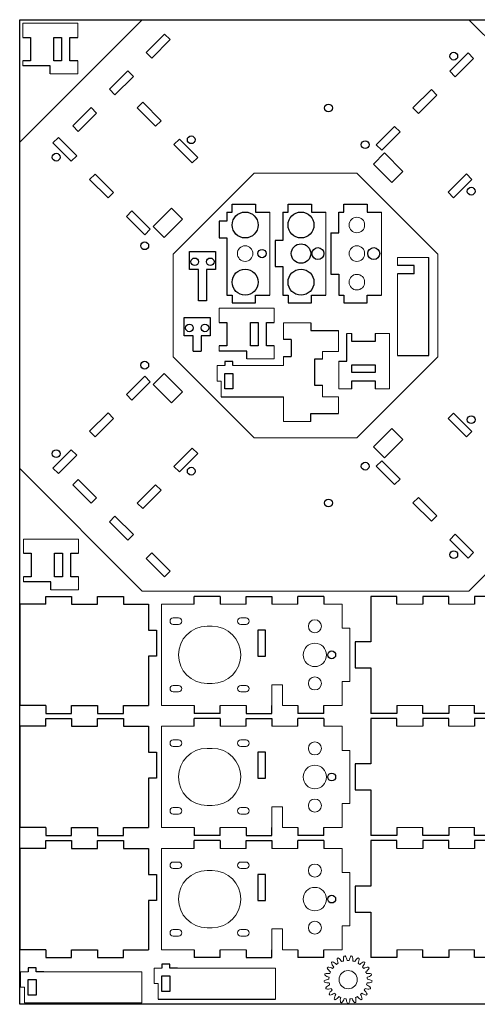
# Model space of a CAD drawing. Header units: millimetres. Extents: x 0 to 1180, y 0 to 381.
# Tile 1 of 6: x 0 to 176, y 0 to 379. Entities that reach past the tile are written whole.
import ezdxf

# ---------------------------------------------------------------- set-up
doc = ezdxf.new("R2010")
doc.units = ezdxf.units.MM

msp = doc.modelspace()

# ---------------------------------------------------------------- linework, layer by layer
for p, q in [((0, 0), (0, 379)), ((0, 379), (479, 379)), ((1.15, 372.2), (4.15, 372.2)), ((4.15, 372.2), (4.15, 363.2)), ((13.15, 363.2), (13.15, 372.2)), ((13.15, 372.2), (16.15, 372.2)), ((16.15, 372.2), (16.15, 363.2)), ((19.35, 363.2), (19.35, 372.2)), ((19.35, 372.2), (22.35, 372.2)), ((48.69, 366.37), (55.76, 373.44)), ((55.76, 373.44), (57.89, 371.32)), ((50.82, 364.25), (57.89, 371.32)), ((50.82, 364.25), (48.69, 366.37)), ((172.58, 366.23), (165.51, 359.16)), ((167.63, 357.03), (174.7, 364.11)), ((174.7, 364.11), (172.58, 366.23)), ((4.15, 363.2), (1.15, 363.2)), ((11.75, 361.2), (1.15, 361.2)), ((11.75, 358.2), (11.75, 361.2)), ((16.15, 363.2), (13.15, 363.2)), ((22.35, 363.2), (19.35, 363.2)), ((34.55, 352.23), (41.62, 359.3)), ((36.67, 350.11), (43.74, 357.18)), ((41.62, 359.3), (43.74, 357.18)), ((165.51, 359.16), (167.63, 357.03)), ((36.67, 350.11), (34.55, 352.23)), ((158.44, 352.09), (151.37, 345.01)), ((153.49, 342.89), (160.56, 349.96)), ((160.56, 349.96), (158.44, 352.09)), ((20.41, 338.08), (27.48, 345.16)), ((27.48, 345.16), (29.6, 343.03)), ((45.23, 345.08), (47.35, 347.21)), ((52.3, 338.01), (45.23, 345.08)), ((47.35, 347.21), (54.42, 340.13)), ((151.37, 345.01), (153.49, 342.89)), ((22.53, 335.96), (29.6, 343.03)), ((22.53, 335.96), (20.41, 338.08)), ((54.42, 340.13), (52.3, 338.01)), ((144.29, 337.94), (137.22, 330.87)), ((146.42, 335.82), (144.29, 337.94)), ((14.89, 333.7), (12.77, 331.58)), ((21.97, 326.63), (14.89, 333.7)), ((139.34, 328.75), (146.42, 335.82)), ((12.77, 331.58), (19.84, 324.51)), ((59.37, 330.94), (61.49, 333.06)), ((66.44, 323.87), (59.37, 330.94)), ((61.49, 333.06), (68.56, 325.99)), ((137.22, 330.87), (139.34, 328.75)), ((19.84, 324.51), (21.97, 326.63)), ((68.56, 325.99), (66.44, 323.87)), ((136.16, 323.45), (140.41, 327.69)), ((140.41, 327.69), (147.48, 320.62)), ((143.23, 316.38), (136.16, 323.45)), ((29.04, 319.56), (26.91, 317.44)), ((36.11, 312.49), (29.04, 319.56)), ((147.48, 320.62), (143.23, 316.38)), ((164.87, 312.56), (171.94, 319.63)), ((171.94, 319.63), (174.06, 317.51)), ((26.91, 317.44), (33.99, 310.37)), ((174.06, 317.51), (166.99, 310.44)), ((33.99, 310.37), (36.11, 312.49)), ((166.99, 310.44), (164.87, 312.56)), ((81.77, 304.97), (81.77, 307.97)), ((81.77, 307.97), (90.77, 307.97)), ((90.77, 307.97), (90.77, 304.97)), ((103.27, 304.97), (103.27, 307.97)), ((103.27, 307.97), (112.27, 307.97)), ((112.27, 307.97), (112.27, 304.97)), ((124.77, 304.97), (124.77, 307.97)), ((124.77, 307.97), (133.77, 307.97)), ((133.77, 307.97), (133.77, 304.97)), ((43.18, 305.42), (41.06, 303.29)), ((41.06, 303.29), (48.13, 296.22)), ((50.25, 298.34), (43.18, 305.42)), ((51.31, 299.41), (58.38, 306.48)), ((58.38, 306.48), (62.62, 302.23)), ((79.77, 304.97), (81.77, 304.97)), ((79.77, 304.97), (79.77, 301.47)), ((90.77, 304.97), (96.27, 304.97)), ((101.27, 304.97), (103.27, 304.97)), ((101.27, 304.97), (101.27, 293.97)), ((112.27, 304.97), (117.77, 304.97)), ((122.77, 304.97), (124.77, 304.97)), ((122.77, 296.9), (122.77, 304.97)), ((133.77, 304.97), (139.27, 304.97)), ((62.62, 302.23), (55.55, 295.16)), ((79.77, 301.47), (76.77, 301.47)), ((76.77, 301.47), (76.77, 294.97)), ((48.13, 296.22), (50.25, 298.34)), ((55.55, 295.16), (51.31, 299.41)), ((119.77, 296.9), (119.77, 281.05)), ((119.77, 296.9), (122.77, 296.9)), ((76.77, 294.97), (79.77, 294.97)), ((79.77, 294.97), (79.77, 272.97)), ((101.27, 293.97), (98.27, 293.97)), ((98.27, 293.97), (98.27, 283.97)), ((65.36, 282.81), (65.36, 289.81)), ((65.36, 289.81), (75.36, 289.81)), ((75.36, 289.81), (75.36, 282.81)), ((151.77, 284.43), (145.42, 284.43)), ((151.77, 281.23), (151.77, 284.43)), ((157.42, 249.73), (157.42, 287.43)), ((68.86, 282.81), (65.36, 282.81)), ((68.86, 270.81), (68.86, 282.81)), ((75.36, 282.81), (71.86, 282.81)), ((71.86, 282.81), (71.86, 270.81)), ((98.27, 283.97), (101.27, 283.97)), ((101.27, 283.97), (101.27, 272.97)), ((119.77, 281.05), (122.77, 281.05)), ((122.77, 281.05), (122.77, 272.97)), ((151.77, 281.23), (145.42, 281.23)), ((79.77, 272.97), (81.77, 272.97)), ((81.77, 272.97), (81.77, 269.97)), ((90.77, 269.97), (90.77, 272.97)), ((90.77, 272.97), (96.27, 272.97)), ((101.27, 272.97), (103.27, 272.97)), ((103.27, 272.97), (103.27, 269.97)), ((112.27, 269.97), (112.27, 272.97)), ((112.27, 272.97), (117.77, 272.97)), ((122.77, 272.97), (124.77, 272.97)), ((124.77, 272.97), (124.77, 269.97)), ((133.77, 269.97), (133.77, 272.97)), ((133.77, 272.97), (139.27, 272.97)), ((71.86, 270.81), (68.86, 270.81)), ((81.77, 269.97), (90.77, 269.97)), ((103.27, 269.97), (112.27, 269.97)), ((124.77, 269.97), (133.77, 269.97)), ((63.3, 257.35), (63.3, 264.35)), ((63.3, 264.35), (73.3, 264.35)), ((73.3, 264.35), (73.3, 257.35)), ((76.77, 262.47), (79.77, 262.47)), ((79.77, 262.47), (79.77, 253.47)), ((88.77, 253.47), (88.77, 262.47)), ((88.77, 262.47), (91.77, 262.47)), ((91.77, 262.47), (91.77, 253.47)), ((94.97, 253.47), (94.97, 262.47)), ((94.97, 262.47), (97.97, 262.47)), ((112.11, 262.36), (112.11, 259.36)), ((112.11, 259.36), (122.71, 259.36)), ((125.86, 247.57), (125.86, 258.17)), ((127.86, 255.17), (127.86, 258.17)), ((136.86, 258.17), (136.86, 255.17)), ((66.8, 257.35), (63.3, 257.35)), ((66.8, 251.35), (66.8, 257.35)), ((73.3, 257.35), (69.8, 257.35)), ((69.8, 257.35), (69.8, 251.35)), ((104.51, 255.86), (101.51, 255.86)), ((104.51, 255.86), (104.51, 249.36)), ((136.86, 255.17), (127.86, 255.17)), ((66.8, 251.35), (69.8, 251.35)), ((79.77, 253.47), (76.77, 253.47)), ((87.37, 251.47), (76.77, 251.47)), ((87.37, 248.47), (87.37, 251.47)), ((91.77, 253.47), (88.77, 253.47)), ((97.97, 253.47), (94.97, 253.47)), ((82.01, 247.41), (79.01, 247.41)), ((79.01, 247.41), (79.01, 245.86)), ((82.01, 245.86), (82.01, 247.41)), ((101.51, 249.36), (104.51, 249.36)), ((116.51, 248.36), (113.51, 248.36)), ((113.51, 248.36), (113.51, 238.36)), ((122.86, 247.57), (125.86, 247.57)), ((145.42, 249.73), (157.42, 249.73)), ((55.55, 242.84), (51.31, 238.59)), ((62.62, 235.77), (55.55, 242.84)), ((79.01, 236.86), (79.01, 242.86)), ((79.01, 242.86), (82.01, 242.86)), ((82.01, 242.86), (82.01, 236.86)), ((127.86, 243.17), (127.86, 246.17)), ((127.86, 246.17), (136.86, 246.17)), ((136.86, 243.17), (127.86, 243.17)), ((136.86, 246.17), (136.86, 243.17)), ((41.06, 234.71), (48.13, 241.78)), ((50.25, 239.66), (43.18, 232.58)), ((48.13, 241.78), (50.25, 239.66)), ((127.86, 236.97), (127.86, 239.97)), ((127.86, 239.97), (136.86, 239.97)), ((136.86, 239.97), (136.86, 236.97)), ((51.31, 238.59), (58.38, 231.52)), ((58.38, 231.52), (62.62, 235.77)), ((82.01, 236.86), (79.01, 236.86)), ((113.51, 238.36), (116.51, 238.36)), ((43.18, 232.58), (41.06, 234.71)), ((77.51, 233.86), (101.51, 233.86)), ((26.91, 220.56), (33.99, 227.63)), ((33.99, 227.63), (36.11, 225.51)), ((166.99, 227.56), (164.87, 225.44)), ((174.06, 220.49), (166.99, 227.56)), ((36.11, 225.51), (29.04, 218.44)), ((112.11, 224.36), (112.11, 227.36)), ((112.11, 227.36), (122.71, 227.36)), ((164.87, 225.44), (171.94, 218.37)), ((29.04, 218.44), (26.91, 220.56)), ((143.23, 221.62), (136.16, 214.55)), ((147.48, 217.38), (143.23, 221.62)), ((171.94, 218.37), (174.06, 220.49)), ((140.41, 210.31), (147.48, 217.38)), ((12.77, 206.42), (19.84, 213.49)), ((19.84, 213.49), (21.97, 211.37)), ((66.44, 214.13), (59.37, 207.06)), ((68.56, 212.01), (66.44, 214.13)), ((136.16, 214.55), (140.41, 210.31)), ((21.97, 211.37), (14.89, 204.3)), ((61.49, 204.94), (68.56, 212.01)), ((137.22, 207.13), (139.34, 209.25)), ((139.34, 209.25), (146.42, 202.18)), ((14.89, 204.3), (12.77, 206.42)), ((59.37, 207.06), (61.49, 204.94)), ((144.29, 200.06), (137.22, 207.13)), ((22.53, 202.04), (20.41, 199.92)), ((22.53, 202.04), (29.6, 194.97)), ((146.42, 202.18), (144.29, 200.06)), ((20.41, 199.92), (27.48, 192.84)), ((52.3, 199.99), (45.23, 192.92)), ((47.35, 190.79), (54.42, 197.87)), ((54.42, 197.87), (52.3, 199.99)), ((27.48, 192.84), (29.6, 194.97)), ((151.37, 192.99), (153.49, 195.11)), ((153.49, 195.11), (160.56, 188.04)), ((45.23, 192.92), (47.35, 190.79)), ((158.44, 185.91), (151.37, 192.99)), ((36.67, 187.89), (34.55, 185.77)), ((34.55, 185.77), (41.62, 178.7)), ((36.67, 187.89), (43.74, 180.82)), ((160.56, 188.04), (158.44, 185.91)), ((41.62, 178.7), (43.74, 180.82)), ((165.51, 178.84), (167.63, 180.97)), ((172.58, 171.77), (165.51, 178.84)), ((167.63, 180.97), (174.7, 173.89)), ((1.44, 173.6), (4.44, 173.6)), ((4.44, 173.6), (4.44, 164.6)), ((13.44, 164.6), (13.44, 173.6)), ((13.44, 173.6), (16.44, 173.6)), ((16.44, 173.6), (16.44, 164.6)), ((19.64, 164.6), (19.64, 173.6)), ((19.64, 173.6), (22.64, 173.6)), ((50.82, 173.75), (48.69, 171.63)), ((48.69, 171.63), (55.76, 164.56)), ((50.82, 173.75), (57.89, 166.68)), ((174.7, 173.89), (172.58, 171.77)), ((4.44, 164.6), (1.44, 164.6)), ((16.44, 164.6), (13.44, 164.6)), ((22.64, 164.6), (19.64, 164.6)), ((55.76, 164.56), (57.89, 166.68)), ((12.04, 162.6), (1.44, 162.6)), ((12.04, 159.6), (12.04, 162.6)), ((10, 154), (10, 157)), ((10, 157), (20, 157)), ((20, 157), (20, 154)), ((30, 154), (30, 157)), ((30, 157), (40, 157)), ((40, 157), (40, 154)), ((77.1, 157), (67.1, 157)), ((67.1, 154), (67.1, 157)), ((77.1, 157), (77.1, 154)), ((87.1, 154), (87.1, 157)), ((87.1, 157), (97.1, 157)), ((97.1, 157), (97.1, 154)), ((117.1, 157), (107.1, 157)), ((107.1, 154), (107.1, 157)), ((117.1, 157), (117.1, 154)), ((145.1, 157), (135.1, 157)), ((135.1, 157), (135.1, 139.5)), ((145.1, 154), (145.1, 157)), ((165.1, 157), (155.1, 157)), ((155.1, 157), (155.1, 154)), ((165.1, 154), (165.1, 157)), ((185.1, 157), (175.1, 157)), ((175.1, 157), (175.1, 154)), ((10, 154), (0, 154)), ((0, 154), (0, 115)), ((20, 154), (30, 154)), ((40, 154), (49.6, 154)), ((49.6, 154), (49.6, 144)), ((49.6, 144), (52.6, 144)), ((52.6, 144), (52.6, 134)), ((91.6, 144), (91.6, 134)), ((94.6, 144), (91.6, 144)), ((94.6, 134), (94.6, 144)), ((135.1, 139.5), (129.1, 139.5)), ((129.1, 139.5), (129.1, 129.5)), ((52.6, 134), (49.6, 134)), ((49.6, 134), (49.6, 115)), ((91.6, 134), (94.6, 134)), ((129.1, 129.5), (135.1, 129.5)), ((135.1, 129.5), (135.1, 112)), ((10, 115), (0, 115)), ((10, 115), (10, 112)), ((20, 112), (20, 115)), ((20, 115), (30, 115)), ((30, 115), (30, 112)), ((40, 112), (40, 115)), ((40, 115), (49.6, 115)), ((67.1, 115), (67.1, 112)), ((77.1, 112), (77.1, 115)), ((87.1, 115), (87.1, 112)), ((97.1, 112), (97.1, 115)), ((107.1, 115), (107.1, 112)), ((117.1, 112), (117.1, 115)), ((145.1, 115), (145.1, 112)), ((155.1, 112), (155.1, 115)), ((165.1, 115), (165.1, 112)), ((175.1, 112), (175.1, 115)), ((10, 112), (20, 112)), ((10, 107), (10, 110)), ((10, 110), (20, 110)), ((20, 110), (20, 107)), ((30, 112), (40, 112)), ((30, 107), (30, 110)), ((30, 110), (40, 110)), ((40, 110), (40, 107)), ((77.1, 112), (67.1, 112)), ((77.1, 110), (67.1, 110)), ((67.1, 107), (67.1, 110)), ((77.1, 110), (77.1, 107)), ((87.1, 112), (97.1, 112)), ((87.1, 107), (87.1, 110)), ((87.1, 110), (97.1, 110)), ((97.1, 110), (97.1, 107)), ((117.1, 112), (107.1, 112)), ((117.1, 110), (107.1, 110)), ((107.1, 107), (107.1, 110)), ((117.1, 110), (117.1, 107)), ((145.1, 112), (135.1, 112)), ((145.1, 110), (135.1, 110)), ((135.1, 110), (135.1, 92.5)), ((145.1, 107), (145.1, 110)), ((165.1, 112), (155.1, 112)), ((165.1, 110), (155.1, 110)), ((155.1, 110), (155.1, 107)), ((165.1, 107), (165.1, 110)), ((180.1, 112), (175.1, 112)), ((185.1, 110), (175.1, 110)), ((175.1, 110), (175.1, 107)), ((10, 107), (0, 107)), ((0, 107), (0, 68)), ((20, 107), (30, 107)), ((40, 107), (49.6, 107)), ((49.6, 107), (49.6, 97)), ((49.6, 97), (52.6, 97)), ((52.6, 97), (52.6, 87)), ((91.6, 97), (91.6, 87)), ((94.6, 97), (91.6, 97)), ((94.6, 87), (94.6, 97)), ((135.1, 92.5), (129.1, 92.5)), ((129.1, 92.5), (129.1, 82.5)), ((52.6, 87), (49.6, 87)), ((49.6, 87), (49.6, 68)), ((91.6, 87), (94.6, 87)), ((129.1, 82.5), (135.1, 82.5)), ((135.1, 82.5), (135.1, 65)), ((10, 68), (0, 68)), ((10, 68), (10, 65)), ((10, 65), (20, 65)), ((20, 65), (20, 68)), ((20, 68), (30, 68)), ((30, 68), (30, 65)), ((30, 65), (40, 65)), ((40, 65), (40, 68)), ((40, 68), (49.6, 68)), ((67.1, 68), (67.1, 65)), ((77.1, 65), (67.1, 65)), ((77.1, 65), (77.1, 68)), ((87.1, 68), (87.1, 65)), ((87.1, 65), (97.1, 65)), ((97.1, 65), (97.1, 68)), ((107.1, 68), (107.1, 65)), ((117.1, 65), (107.1, 65)), ((117.1, 65), (117.1, 68)), ((145.1, 65), (135.1, 65)), ((145.1, 68), (145.1, 65)), ((155.1, 65), (155.1, 68)), ((165.1, 65), (155.1, 65)), ((165.1, 68), (165.1, 65)), ((175.1, 65), (175.1, 68)), ((180.1, 65), (175.1, 65)), ((10, 60), (10, 63)), ((10, 63), (20, 63)), ((20, 63), (20, 60)), ((30, 60), (30, 63)), ((30, 63), (40, 63)), ((40, 63), (40, 60)), ((77.1, 63), (67.1, 63)), ((67.1, 60), (67.1, 63)), ((77.1, 63), (77.1, 60)), ((87.1, 60), (87.1, 63)), ((87.1, 63), (97.1, 63)), ((97.1, 63), (97.1, 60)), ((117.1, 63), (107.1, 63)), ((107.1, 60), (107.1, 63)), ((117.1, 63), (117.1, 60)), ((145.1, 63), (135.1, 63)), ((135.1, 63), (135.1, 45.5)), ((145.1, 60), (145.1, 63)), ((165.1, 63), (155.1, 63)), ((155.1, 63), (155.1, 60)), ((165.1, 60), (165.1, 63)), ((185.1, 63), (175.1, 63)), ((175.1, 63), (175.1, 60)), ((10, 60), (0, 60)), ((0, 60), (0, 21)), ((20, 60), (30, 60)), ((40, 60), (49.6, 60)), ((49.6, 60), (49.6, 50)), ((49.6, 50), (52.6, 50)), ((52.6, 50), (52.6, 40)), ((91.6, 50), (91.6, 40)), ((94.6, 50), (91.6, 50)), ((94.6, 40), (94.6, 50)), ((135.1, 45.5), (129.1, 45.5)), ((129.1, 45.5), (129.1, 35.5)), ((52.6, 40), (49.6, 40)), ((49.6, 40), (49.6, 21)), ((91.6, 40), (94.6, 40)), ((129.1, 35.5), (135.1, 35.5)), ((135.1, 35.5), (135.1, 18)), ((10, 21), (0, 21)), ((10, 21), (10, 18)), ((20, 18), (20, 21)), ((20, 21), (30, 21)), ((30, 21), (30, 18)), ((40, 18), (40, 21)), ((40, 21), (49.6, 21)), ((67.1, 21), (67.1, 18)), ((77.1, 18), (77.1, 21)), ((87.1, 21), (87.1, 18)), ((97.1, 18), (97.1, 21)), ((107.1, 21), (107.1, 18)), ((117.1, 18), (117.1, 21)), ((145.1, 21), (145.1, 18)), ((155.1, 18), (155.1, 21)), ((165.1, 21), (165.1, 18)), ((175.1, 18), (175.1, 21)), ((10, 18), (20, 18)), ((30, 18), (40, 18)), ((57.76, 15.5), (54.76, 15.5)), ((54.76, 15.5), (54.76, 13.95)), ((57.76, 13.95), (57.76, 15.5)), ((77.1, 18), (67.1, 18)), ((87.1, 18), (97.1, 18)), ((117.1, 18), (107.1, 18)), ((145.1, 18), (135.1, 18)), ((165.1, 18), (155.1, 18)), ((180.1, 18), (175.1, 18)), ((6.29, 14.1), (3.29, 14.1)), ((3.29, 14.1), (3.29, 12.55)), ((6.29, 12.55), (6.29, 14.1)), ((9.29, 12.55), (6.29, 12.55)), ((60.76, 13.95), (57.76, 13.95)), ((3.29, 3.55), (3.29, 9.55)), ((3.29, 9.55), (6.29, 9.55)), ((6.29, 9.55), (6.29, 3.55)), ((54.76, 4.95), (54.76, 10.95)), ((54.76, 10.95), (57.76, 10.95)), ((57.76, 10.95), (57.76, 4.95)), ((57.76, 4.95), (54.76, 4.95)), ((479, 0), (0, 0)), ((1.79, 0.55), (46.99, 0.55)), ((6.29, 3.55), (3.29, 3.55)), ((53.26, 1.95), (98.46, 1.95))]:
    msp.add_line(p, q)
at = {"color": 7, "linetype": 'Continuous', "lineweight": 15}
for p, q in [((0, 331.82), (47.18, 379)), ((172.82, 379), (47.18, 379)), ((22.35, 377.7), (1.15, 377.7)), ((1.15, 377.7), (1.15, 372.2)), ((22.35, 377.7), (22.35, 372.2)), ((172.82, 379), (220, 331.82)), ((1.15, 363.2), (1.15, 361.2)), ((22.35, 363.2), (22.35, 358.2)), ((22.35, 358.2), (11.75, 358.2)), ((0, 331.82), (0, 206.18)), ((90.2, 319.91), (59.09, 288.8)), ((129.8, 319.91), (90.2, 319.91)), ((160.91, 288.8), (129.8, 319.91)), ((96.27, 272.97), (96.27, 304.97)), ((117.77, 272.97), (117.77, 304.97)), ((139.27, 272.97), (139.27, 304.97)), ((59.09, 288.8), (59.09, 249.2)), ((160.91, 249.2), (160.91, 288.8)), ((157.42, 287.43), (145.42, 287.43)), ((145.42, 287.43), (145.42, 284.43)), ((145.42, 281.23), (145.42, 249.73)), ((97.97, 267.97), (76.77, 267.97)), ((76.77, 267.97), (76.77, 262.47)), ((97.97, 267.97), (97.97, 262.47)), ((112.11, 262.36), (101.51, 262.36)), ((101.51, 262.36), (101.51, 255.86)), ((122.71, 251.29), (122.71, 259.36)), ((127.86, 258.17), (125.86, 258.17)), ((142.36, 258.17), (136.86, 258.17)), ((142.36, 236.97), (142.36, 258.17)), ((76.77, 253.47), (76.77, 251.47)), ((97.97, 253.47), (97.97, 248.47)), ((116.51, 251.29), (122.71, 251.29)), ((116.51, 251.29), (116.51, 248.36)), ((59.09, 249.2), (90.2, 218.09)), ((97.97, 248.47), (87.37, 248.47)), ((101.51, 249.36), (101.51, 245.86)), ((122.86, 236.97), (122.86, 247.57)), ((129.8, 218.09), (160.91, 249.2)), ((76.01, 245.86), (76.01, 239.86)), ((79.01, 245.86), (76.01, 245.86)), ((101.51, 245.86), (82.01, 245.86)), ((76.01, 239.86), (77.51, 239.86)), ((77.51, 239.86), (77.51, 233.86)), ((116.51, 238.36), (116.51, 233.86)), ((127.86, 236.97), (122.86, 236.97)), ((142.36, 236.97), (136.86, 236.97)), ((101.51, 233.86), (101.51, 224.36)), ((116.51, 233.86), (122.71, 233.86)), ((122.71, 227.36), (122.71, 233.86)), ((101.51, 224.36), (112.11, 224.36)), ((90.2, 218.09), (129.8, 218.09)), ((0, 206.18), (47.18, 159)), ((172.82, 159), (220, 206.18)), ((22.64, 179.1), (1.44, 179.1)), ((1.44, 179.1), (1.44, 173.6)), ((22.64, 179.1), (22.64, 173.6)), ((1.44, 164.6), (1.44, 162.6)), ((22.64, 164.6), (22.64, 159.6)), ((22.64, 159.6), (12.04, 159.6)), ((47.18, 159), (172.82, 159)), ((67.1, 154), (54.6, 154)), ((54.6, 154), (54.6, 115)), ((87.1, 154), (77.1, 154)), ((107.1, 154), (97.1, 154)), ((124.1, 154), (117.1, 154)), ((124.1, 144.76), (124.1, 154)), ((145.1, 154), (155.1, 154)), ((165.1, 154), (175.1, 154)), ((61.1, 148.75), (59.1, 148.75)), ((87.1, 148.75), (85.1, 148.75)), ((59.1, 146.25), (61.1, 146.25)), ((74.1, 145.5), (72.1, 145.5)), ((85.1, 146.25), (87.1, 146.25)), ((127.1, 144.76), (124.1, 144.76)), ((127.1, 144.76), (127.1, 124.24)), ((61.1, 122.75), (59.1, 122.75)), ((72.1, 123.5), (74.1, 123.5)), ((87.1, 122.75), (85.1, 122.75)), ((97.1, 115), (97.1, 123)), ((97.1, 123), (101.1, 123)), ((101.1, 123), (101.1, 115)), ((124.1, 124.24), (127.1, 124.24)), ((124.1, 115), (124.1, 124.24)), ((59.1, 120.25), (61.1, 120.25)), ((85.1, 120.25), (87.1, 120.25)), ((67.1, 115), (54.6, 115)), ((87.1, 115), (77.1, 115)), ((107.1, 115), (101.1, 115)), ((124.1, 115), (117.1, 115)), ((145.1, 115), (155.1, 115)), ((165.1, 115), (175.1, 115)), ((67.1, 107), (54.6, 107)), ((54.6, 107), (54.6, 68)), ((87.1, 107), (77.1, 107)), ((107.1, 107), (97.1, 107)), ((124.1, 107), (117.1, 107)), ((124.1, 97.76), (124.1, 107)), ((145.1, 107), (155.1, 107)), ((165.1, 107), (175.1, 107)), ((61.1, 101.75), (59.1, 101.75)), ((59.1, 99.25), (61.1, 99.25)), ((87.1, 101.75), (85.1, 101.75)), ((85.1, 99.25), (87.1, 99.25)), ((74.1, 98.5), (72.1, 98.5)), ((127.1, 97.76), (124.1, 97.76)), ((127.1, 97.76), (127.1, 77.24)), ((72.1, 76.5), (74.1, 76.5)), ((97.1, 68), (97.1, 76)), ((97.1, 76), (101.1, 76)), ((101.1, 76), (101.1, 68)), ((124.1, 77.24), (127.1, 77.24)), ((124.1, 68), (124.1, 77.24)), ((61.1, 75.75), (59.1, 75.75)), ((59.1, 73.25), (61.1, 73.25)), ((87.1, 75.75), (85.1, 75.75)), ((85.1, 73.25), (87.1, 73.25)), ((67.1, 68), (54.6, 68)), ((87.1, 68), (77.1, 68)), ((107.1, 68), (101.1, 68)), ((124.1, 68), (117.1, 68)), ((145.1, 68), (155.1, 68)), ((165.1, 68), (175.1, 68)), ((67.1, 60), (54.6, 60)), ((54.6, 60), (54.6, 21)), ((87.1, 60), (77.1, 60)), ((107.1, 60), (97.1, 60)), ((124.1, 60), (117.1, 60)), ((124.1, 50.76), (124.1, 60)), ((145.1, 60), (155.1, 60)), ((165.1, 60), (175.1, 60)), ((61.1, 54.75), (59.1, 54.75)), ((87.1, 54.75), (85.1, 54.75)), ((59.1, 52.25), (61.1, 52.25)), ((74.1, 51.5), (72.1, 51.5)), ((85.1, 52.25), (87.1, 52.25)), ((127.1, 50.76), (124.1, 50.76)), ((127.1, 50.76), (127.1, 30.24)), ((61.1, 28.75), (59.1, 28.75)), ((72.1, 29.5), (74.1, 29.5)), ((87.1, 28.75), (85.1, 28.75)), ((97.1, 21), (97.1, 29)), ((97.1, 29), (101.1, 29)), ((101.1, 29), (101.1, 21)), ((124.1, 30.24), (127.1, 30.24)), ((124.1, 21), (124.1, 30.24)), ((59.1, 26.25), (61.1, 26.25)), ((85.1, 26.25), (87.1, 26.25)), ((67.1, 21), (54.6, 21)), ((87.1, 21), (77.1, 21)), ((107.1, 21), (101.1, 21)), ((124.1, 21), (117.1, 21)), ((145.1, 21), (155.1, 21)), ((165.1, 21), (175.1, 21)), ((0.29, 12.55), (0.29, 6.55)), ((3.29, 12.55), (0.29, 12.55)), ((46.99, 12.55), (6.29, 12.55)), ((46.99, 0.55), (46.99, 12.55)), ((51.76, 13.95), (51.76, 7.95)), ((54.76, 13.95), (51.76, 13.95)), ((98.46, 13.95), (57.76, 13.95)), ((98.46, 1.95), (98.46, 13.95)), ((51.76, 7.95), (53.26, 7.95)), ((53.26, 7.95), (53.26, 1.95)), ((0.29, 6.55), (1.79, 6.55)), ((1.79, 6.55), (1.79, 0.55))]:
    msp.add_line(p, q, dxfattribs=at)
for centre, radius in [((167.06, 364.95), 1.5), ((118.84, 345.01), 1.5), ((66.02, 332.78), 1.5), ((132.98, 330.87), 1.5), ((14.05, 326.06), 1.5), ((173.78, 312.98), 1.5), ((86.77, 299.97), 5), ((108.27, 299.97), 5), ((48.13, 291.98), 1.5), ((108.27, 288.97), 3.75), ((93.27, 288.97), 1.6), ((114.77, 288.97), 2.3), ((136.27, 288.97), 2.3), ((67.36, 285.81), 1.45), ((73.36, 285.81), 1.45), ((86.77, 277.97), 5), ((108.27, 277.97), 5), ((65.3, 260.35), 1.45), ((71.3, 260.35), 1.45), ((48.13, 246.02), 1.5), ((173.78, 225.02), 1.5), ((14.05, 211.94), 1.5), ((132.98, 207.13), 1.5), ((66.02, 205.22), 1.5), ((118.84, 192.99), 1.5), ((167.06, 173.05), 1.5), ((120.1, 134.5), 1.5), ((120.1, 87.5), 1.5), ((120.1, 40.5), 1.5)]:
    msp.add_circle(centre, radius)
for centre, radius in [((129.77, 299.97), 3), ((86.77, 288.97), 3), ((129.77, 288.97), 3), ((129.77, 277.97), 3), ((113.6, 145.5), 2.5), ((113.6, 134.5), 4.5), ((113.6, 123.5), 2.5), ((113.6, 98.5), 2.5), ((113.6, 87.5), 4.5), ((113.6, 76.5), 2.5), ((113.6, 51.5), 2.5), ((113.6, 40.5), 4.5), ((113.6, 29.5), 2.5), ((126.41, 9.48), 3.5)]:
    msp.add_circle(centre, radius, dxfattribs=at)
for centre, radius, start, end in [((59.1, 147.5), 1.25, 90, 270), ((61.1, 147.5), 1.25, 270, 90), ((85.1, 147.5), 1.25, 90, 270), ((87.1, 147.5), 1.25, 270, 90), ((72.1, 134.5), 11, 90, 270), ((74.1, 134.5), 11, 270, 90), ((59.1, 121.5), 1.25, 90, 270), ((61.1, 121.5), 1.25, 270, 90), ((85.1, 121.5), 1.25, 90, 270), ((87.1, 121.5), 1.25, 270, 90), ((59.1, 100.5), 1.25, 90, 270), ((61.1, 100.5), 1.25, 270, 90), ((85.1, 100.5), 1.25, 90, 270), ((87.1, 100.5), 1.25, 270, 90), ((72.1, 87.5), 11, 90, 270), ((74.1, 87.5), 11, 270, 90), ((59.1, 74.5), 1.25, 90, 270), ((61.1, 74.5), 1.25, 270, 90), ((85.1, 74.5), 1.25, 90, 270), ((87.1, 74.5), 1.25, 270, 90), ((59.1, 53.5), 1.25, 90, 270), ((61.1, 53.5), 1.25, 270, 90), ((85.1, 53.5), 1.25, 90, 270), ((87.1, 53.5), 1.25, 270, 90), ((72.1, 40.5), 11, 90, 270), ((74.1, 40.5), 11, 270, 90), ((59.1, 27.5), 1.25, 90, 270), ((61.1, 27.5), 1.25, 270, 90), ((85.1, 27.5), 1.25, 90, 270), ((87.1, 27.5), 1.25, 270, 90), ((126.41, 9.48), 9.2, 131.5385, 134.1758), ((123.3, 16.73), 3.36, 191.229, 224.0631), ((119.41, 13.13), 3.36, 41.6512, 74.4852), ((126.41, 9.48), 7.4, 121.2211, 127.3504), ((125.57, 17.33), 3.36, 174.0862, 206.9202), ((126.41, 9.48), 9.2, 114.3956, 117.0329), ((120.8, 15.03), 3.36, 24.5083, 57.3424), ((126.41, 9.48), 7.4, 104.0782, 110.2075), ((127.92, 17.23), 3.36, 156.9433, 189.7774), ((126.41, 9.48), 9.2, 97.2528, 99.8901), ((122.69, 16.44), 3.36, 7.3655, 40.1995), ((126.41, 9.48), 7.4, 86.9353, 93.0647), ((130.14, 16.44), 3.36, 139.8005, 172.6345), ((126.41, 9.48), 9.2, 80.1099, 82.7472), ((124.9, 17.23), 3.36, 350.2226, 23.0567), ((126.41, 9.48), 7.4, 69.7925, 75.9218), ((132.03, 15.03), 3.36, 122.6576, 155.4917), ((126.41, 9.48), 9.2, 62.9671, 65.6044), ((127.25, 17.33), 3.36, 333.0798, 5.9138), ((126.41, 9.48), 7.4, 52.6496, 58.7789), ((133.41, 13.13), 3.36, 105.5148, 138.3488), ((129.53, 16.73), 3.36, 315.9369, 348.771), ((126.41, 9.48), 9.2, 45.8242, 48.4615), ((126.41, 9.48), 9.2, 165.8242, 168.4615), ((118.57, 8.55), 3.36, 75.9369, 108.771), ((126.41, 9.48), 9.2, 148.6814, 151.3186), ((121.3, 15.49), 3.36, 208.3719, 241.2059), ((118.65, 10.9), 3.36, 58.7941, 91.6281), ((126.41, 9.48), 7.4, 155.5068, 161.6361), ((126.41, 9.48), 7.4, 138.3639, 144.4932), ((126.41, 9.48), 7.4, 35.5068, 41.6361), ((134.18, 10.9), 3.36, 88.3719, 121.2059), ((131.53, 15.49), 3.36, 298.7941, 331.6281), ((126.41, 9.48), 7.4, 18.3639, 24.4932), ((134.25, 8.55), 3.36, 71.229, 104.0631), ((126.41, 9.48), 9.2, 28.6814, 31.3186), ((126.41, 9.48), 9.2, 11.5385, 14.1758), ((119.2, 6.28), 3.36, 93.0798, 125.9138), ((126.41, 9.48), 9.2, 182.9671, 185.6044), ((118.8, 11.57), 3.36, 242.6576, 275.4917), ((119.75, 13.72), 3.36, 225.5148, 258.3488), ((126.41, 9.48), 7.4, 172.6496, 178.7789), ((126.41, 9.48), 7.4, 189.7925, 195.9218), ((126.41, 9.48), 7.4, 344.0782, 350.2075), ((134.03, 11.57), 3.36, 264.5083, 297.3424), ((133.07, 13.72), 3.36, 281.6512, 314.4852), ((126.41, 9.48), 7.4, 1.2211, 7.3504), ((133.63, 6.28), 3.36, 54.0862, 86.9202), ((126.41, 9.48), 9.2, 354.3956, 357.0329), ((120.46, 4.3), 3.36, 110.2226, 143.0567), ((126.41, 9.48), 9.2, 200.1099, 202.7472), ((118.52, 9.23), 3.36, 259.8005, 292.6345), ((122.25, 2.77), 3.36, 127.3655, 160.1995), ((126.41, 9.48), 9.2, 217.2528, 219.8901), ((118.95, 6.91), 3.36, 276.9433, 309.7774), ((126.41, 9.48), 7.4, 206.9353, 213.0647), ((124.41, 1.84), 3.36, 144.5083, 177.3424), ((126.41, 9.48), 7.4, 224.0782, 230.2075), ((126.41, 9.48), 7.4, 309.7925, 315.9218), ((128.41, 1.84), 3.36, 2.6576, 35.4917), ((133.88, 6.91), 3.36, 230.2226, 263.0567), ((126.41, 9.48), 7.4, 326.9353, 333.0647), ((130.57, 2.77), 3.36, 19.8005, 52.6345), ((134.3, 9.23), 3.36, 247.3655, 280.1995), ((126.41, 9.48), 9.2, 320.1099, 322.7472), ((132.37, 4.3), 3.36, 36.9433, 69.7774), ((126.41, 9.48), 9.2, 337.2528, 339.8901), ((126.41, 9.48), 9.2, 234.3956, 237.0329), ((120.04, 4.83), 3.36, 294.0862, 326.9202), ((126.41, 9.48), 7.4, 241.2211, 247.3504), ((126.75, 1.59), 3.36, 161.6512, 194.4852), ((126.41, 9.48), 9.2, 251.5385, 254.1758), ((121.69, 3.15), 3.36, 311.229, 344.0631), ((126.41, 9.48), 7.4, 258.3639, 264.4932), ((129.06, 2.04), 3.36, 178.7941, 211.6281), ((126.41, 9.48), 9.2, 268.6814, 271.3186), ((123.76, 2.04), 3.36, 328.3719, 1.2059), ((126.41, 9.48), 7.4, 275.5068, 281.6361), ((131.14, 3.15), 3.36, 195.9369, 228.771), ((126.41, 9.48), 9.2, 285.8242, 288.4615), ((126.41, 9.48), 7.4, 292.6496, 298.7789), ((126.07, 1.59), 3.36, 345.5148, 18.3488), ((132.79, 4.83), 3.36, 213.0798, 245.9138), ((126.41, 9.48), 9.2, 302.9671, 305.6044)]:
    msp.add_arc(centre, radius, start, end, dxfattribs=at)

doc.saveas('drawing.dxf')
